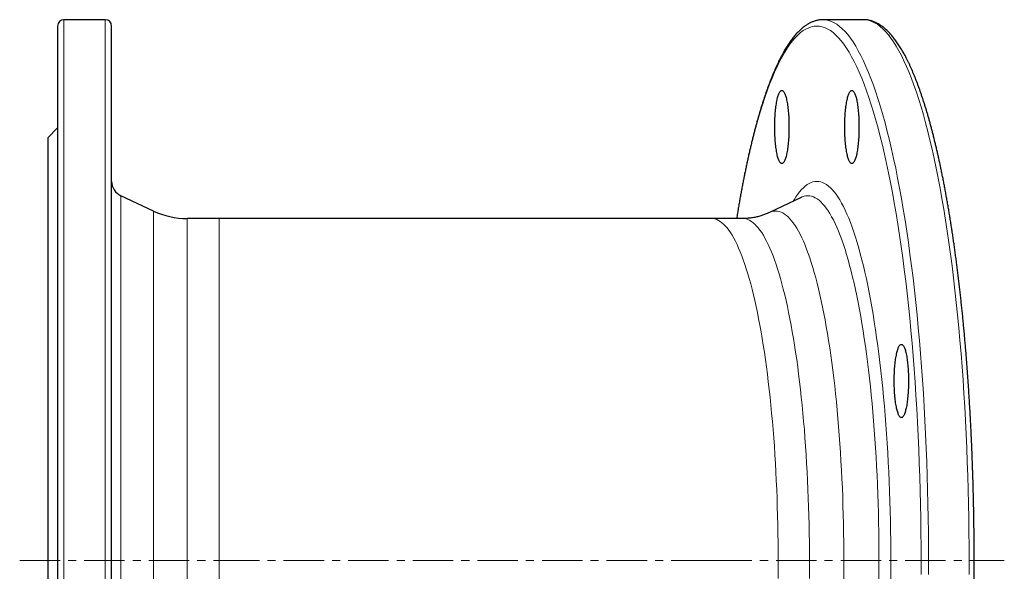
# Model space of a CAD drawing. Header units: millimetres. Extents: x 132 to 920, y 72 to 928.
# Tile 2 of 3: x 132 to 442, y 238 to 412. Entities that reach past the tile are written whole.
import ezdxf

# ---------------------------------------------------------------- set-up
doc = ezdxf.new("R2010")
doc.units = ezdxf.units.MM
doc.linetypes.add('CENTERX2', pattern=[20.32, 12.7, -2.54, 2.54, -2.54])
doc.layers.add('FORMAT', color=7, linetype='Continuous')

msp = doc.modelspace()

# ---------------------------------------------------------------- linework, layer by layer
at = {"color": 7, "linetype": 'Continuous', "lineweight": 25}
for p, q in [((144.25, 409.53), (144.25, 73.53)), ((159.25, 411.53), (146.25, 411.53)), ((161.25, 73.53), (161.25, 409.53)), ((397.81, 411.53), (385.06, 411.53)), ((144.25, 377.53), (141.25, 374.53)), ((141.25, 108.53), (141.25, 374.53)), ((174.46, 351.38), (164.14, 356.19)), ((378.19, 355.69), (368.16, 350.9)), ((195.05, 349.03), (185.02, 349.03)), ((349.95, 349.03), (195.05, 349.03)), ((359.78, 349.03), (349.95, 349.03))]:
    msp.add_line(p, q, dxfattribs=at)
at = {"color": 8, "linetype": 'Continuous', "lineweight": 18}
for p, q in [((146.25, 411.53), (146.25, 71.53)), ((159.25, 71.53), (159.25, 411.53)), ((164.14, 356.19), (164.14, 126.88)), ((174.46, 131.69), (174.46, 351.38)), ((185.02, 349.03), (185.02, 134.03)), ((195.05, 349.03), (195.05, 134.03))]:
    msp.add_line(p, q, dxfattribs=at)
at = {"color": 8, "linetype": 'Continuous', "lineweight": 18, "flags": 128}
for points in [[(415.87, 241.53), (415.86, 245.93), (415.83, 250.33), (415.77, 254.71), (415.69, 259.09), (415.59, 263.46), (415.47, 267.81), (415.32, 272.15), (415.16, 276.46), (414.97, 280.75), (414.76, 285.01), (414.52, 289.25), (414.27, 293.45), (413.99, 297.61), (413.7, 301.74), (413.38, 305.82), (413.04, 309.86), (412.68, 313.86), (412.3, 317.8), (411.9, 321.7), (411.48, 325.53), (411.04, 329.31), (410.59, 333.03), (410.11, 336.69), (409.61, 340.28), (409.1, 343.8), (408.57, 347.26), (408.02, 350.64), (407.45, 353.95), (406.87, 357.18), (406.27, 360.33), (405.66, 363.4), (405.03, 366.38), (404.38, 369.28), (403.72, 372.09), (403.05, 374.82), (402.36, 377.45), (401.66, 379.99), (400.95, 382.43), (400.22, 384.78), (399.49, 387.03), (398.74, 389.17), (397.98, 391.22), (397.21, 393.17), (396.43, 395.01), (395.64, 396.74), (394.84, 398.37), (394.04, 399.9), (393.23, 401.31), (392.41, 402.61), (391.58, 403.81), (390.75, 404.89), (389.91, 405.86), (389.07, 406.72), (388.23, 407.46), (387.38, 408.1), (386.52, 408.61), (385.67, 409.01), (384.81, 409.3), (383.96, 409.48), (383.1, 409.53), (382.24, 409.48), (381.38, 409.3), (380.53, 409.01), (379.67, 408.61), (378.82, 408.1), (377.97, 407.46), (377.13, 406.72), (376.28, 405.86), (375.45, 404.89), (374.62, 403.81), (373.79, 402.61), (372.97, 401.31), (372.16, 399.9), (371.35, 398.37), (370.56, 396.74), (369.77, 395.01), (368.99, 393.17), (368.22, 391.22), (367.46, 389.17), (366.71, 387.03), (365.97, 384.78), (365.25, 382.43), (364.53, 379.99), (363.83, 377.45), (363.15, 374.82), (362.47, 372.09), (361.81, 369.28), (361.17, 366.38), (360.54, 363.4), (359.92, 360.33), (359.32, 357.18), (358.74, 353.95), (358.18, 350.64), (357.91, 349.03)], [(385.06, 411.53), (385.93, 411.47), (386.8, 411.3), (387.66, 411.01), (388.53, 410.6), (389.39, 410.08), (390.25, 409.44), (391.1, 408.69), (391.96, 407.82), (392.8, 406.84), (393.64, 405.74), (394.48, 404.53), (395.31, 403.21), (396.13, 401.78), (396.94, 400.24), (397.75, 398.59), (398.55, 396.84), (399.34, 394.97), (400.12, 393), (400.88, 390.93), (401.64, 388.76), (402.39, 386.48), (403.12, 384.11), (403.84, 381.63), (404.55, 379.07), (405.25, 376.4), (405.93, 373.65), (406.6, 370.8), (407.25, 367.87), (407.89, 364.85), (408.51, 361.74), (409.12, 358.55), (409.71, 355.29), (410.28, 351.94), (410.83, 348.52), (411.37, 345.02), (411.89, 341.46), (412.39, 337.82), (412.87, 334.12), (413.34, 330.36), (413.78, 326.53), (414.21, 322.65), (414.61, 318.71), (414.99, 314.72), (415.36, 310.68), (415.7, 306.59), (416.02, 302.46), (416.32, 298.28), (416.6, 294.07), (416.86, 289.82), (417.09, 285.53), (417.31, 281.22), (417.5, 276.88), (417.67, 272.51), (417.82, 268.13), (417.94, 263.72), (418.04, 259.3), (418.12, 254.87), (418.18, 250.43), (418.21, 245.98), (418.22, 241.53)], [(430.96, 237.08), (430.98, 241.53), (430.96, 245.98), (430.93, 250.43), (430.87, 254.87), (430.79, 259.3), (430.69, 263.72), (430.57, 268.13), (430.42, 272.51), (430.25, 276.88), (430.06, 281.22), (429.85, 285.53), (429.61, 289.82), (429.35, 294.07), (429.07, 298.28), (428.77, 302.46), (428.45, 306.59), (428.11, 310.68), (427.74, 314.72), (427.36, 318.71), (426.96, 322.65), (426.53, 326.53), (426.09, 330.36), (425.62, 334.12), (425.14, 337.82), (424.64, 341.46), (424.12, 345.02), (423.58, 348.52), (423.03, 351.94), (422.46, 355.29), (421.87, 358.55), (421.26, 361.74), (420.64, 364.85), (420, 367.87), (419.35, 370.8), (418.68, 373.65), (418, 376.4), (417.3, 379.07), (416.59, 381.63), (415.87, 384.11), (415.14, 386.48), (414.39, 388.76), (413.63, 390.93), (412.87, 393), (412.09, 394.97), (411.3, 396.84), (410.5, 398.59), (409.7, 400.24), (408.88, 401.78), (408.06, 403.21), (407.23, 404.53), (406.39, 405.74), (405.55, 406.84), (404.71, 407.82), (403.85, 408.69), (403, 409.44), (402.14, 410.08), (401.28, 410.6), (400.41, 411.01), (399.55, 411.3), (398.68, 411.47), (397.81, 411.53)], [(375.68, 354.49), (375.91, 354.88), (376.49, 355.81), (377.08, 356.66), (377.67, 357.43), (378.26, 358.11), (378.86, 358.72), (379.46, 359.25), (380.06, 359.7), (380.67, 360.07), (381.27, 360.35), (381.88, 360.55), (382.49, 360.68), (383.1, 360.72), (383.71, 360.68), (384.31, 360.55), (384.92, 360.35), (385.53, 360.07), (386.13, 359.7), (386.74, 359.25), (387.34, 358.72), (387.93, 358.11), (388.53, 357.43), (389.12, 356.66), (389.7, 355.81), (390.28, 354.88), (390.86, 353.88), (391.43, 352.8), (392, 351.65), (392.56, 350.41), (393.11, 349.11), (393.65, 347.73), (394.19, 346.27), (394.72, 344.75), (395.25, 343.16), (395.76, 341.49), (396.27, 339.76), (396.77, 337.96), (397.25, 336.09), (397.73, 334.16), (398.2, 332.16), (398.66, 330.1), (399.1, 327.99), (399.54, 325.81), (399.96, 323.57), (400.38, 321.28), (400.78, 318.94), (401.17, 316.54), (401.54, 314.09), (401.91, 311.59), (402.26, 309.04), (402.6, 306.45), (402.92, 303.81), (403.23, 301.13), (403.53, 298.4), (403.82, 295.64), (404.08, 292.84), (404.34, 290.01), (404.58, 287.14), (404.81, 284.25), (405.02, 281.32), (405.21, 278.36), (405.39, 275.38), (405.56, 272.38), (405.71, 269.36), (405.84, 266.31), (405.96, 263.25), (406.06, 260.18), (406.15, 257.09), (406.22, 253.99), (406.28, 250.88), (406.32, 247.77), (406.34, 244.65), (406.35, 241.53)], [(402.63, 241.53), (402.63, 244.53), (402.6, 247.53), (402.57, 250.53), (402.51, 253.52), (402.44, 256.5), (402.36, 259.47), (402.26, 262.43), (402.15, 265.37), (402.02, 268.3), (401.87, 271.21), (401.71, 274.1), (401.54, 276.96), (401.35, 279.81), (401.15, 282.62), (400.93, 285.41), (400.7, 288.17), (400.46, 290.89), (400.2, 293.58), (399.92, 296.24), (399.64, 298.86), (399.34, 301.44), (399.03, 303.98), (398.7, 306.47), (398.36, 308.92), (398.01, 311.33), (397.65, 313.69), (397.28, 315.99), (396.89, 318.25), (396.49, 320.46), (396.08, 322.61), (395.66, 324.7), (395.23, 326.74), (394.79, 328.72), (394.34, 330.64), (393.88, 332.49), (393.41, 334.29), (392.94, 336.02), (392.45, 337.69), (391.95, 339.29), (391.45, 340.83), (390.94, 342.29), (390.42, 343.69), (389.9, 345.02), (389.36, 346.27), (388.83, 347.46), (388.28, 348.57), (387.73, 349.61), (387.18, 350.58), (386.62, 351.47), (386.06, 352.28), (385.49, 353.02), (384.92, 353.68), (384.34, 354.27), (383.77, 354.78), (383.19, 355.21), (382.6, 355.56), (382.02, 355.83), (381.44, 356.03), (380.85, 356.15), (380.27, 356.19), (379.68, 356.15), (379.1, 356.03), (378.51, 355.83), (378.19, 355.69)], [(368.16, 350.9), (368.47, 351.04), (369.03, 351.22), (369.59, 351.34), (370.15, 351.38), (370.71, 351.34), (371.27, 351.22), (371.83, 351.04), (372.39, 350.77), (372.94, 350.44), (373.5, 350.02), (374.05, 349.54), (374.6, 348.97), (375.15, 348.34), (375.69, 347.63), (376.23, 346.85), (376.77, 346), (377.3, 345.07), (377.83, 344.08), (378.35, 343.01), (378.86, 341.88), (379.37, 340.67), (379.88, 339.4), (380.37, 338.06), (380.86, 336.66), (381.34, 335.19), (381.82, 333.65), (382.28, 332.06), (382.74, 330.4), (383.19, 328.68), (383.63, 326.9), (384.06, 325.06), (384.49, 323.16), (384.9, 321.21), (385.3, 319.2), (385.69, 317.14), (386.07, 315.03), (386.44, 312.87), (386.8, 310.66), (387.15, 308.4), (387.48, 306.1), (387.81, 303.75), (388.12, 301.36), (388.42, 298.93), (388.7, 296.45), (388.98, 293.95), (389.24, 291.4), (389.49, 288.82), (389.72, 286.21), (389.94, 283.57), (390.15, 280.9), (390.35, 278.2), (390.53, 275.48), (390.69, 272.73), (390.85, 269.96), (390.98, 267.18), (391.11, 264.37), (391.22, 261.55), (391.31, 258.72), (391.39, 255.87), (391.46, 253.01), (391.51, 250.15), (391.55, 247.28), (391.57, 244.41), (391.58, 241.53), (391.57, 238.66), (391.55, 235.78)], [(349.95, 349.03), (350.5, 349), (351.05, 348.89), (351.6, 348.7), (352.14, 348.44), (352.69, 348.11), (353.23, 347.71), (353.77, 347.23), (354.31, 346.68), (354.85, 346.06), (355.38, 345.37), (355.91, 344.61), (356.43, 343.77), (356.95, 342.87), (357.47, 341.89), (357.98, 340.85), (358.48, 339.74), (358.98, 338.56), (359.47, 337.32), (359.96, 336.01), (360.44, 334.63), (360.91, 333.19), (361.37, 331.69), (361.83, 330.13), (362.28, 328.5), (362.72, 326.82), (363.15, 325.08), (363.57, 323.28), (363.98, 321.42), (364.39, 319.51), (364.78, 317.55), (365.16, 315.53), (365.53, 313.46), (365.9, 311.35), (366.25, 309.18), (366.59, 306.97), (366.92, 304.72), (367.23, 302.42), (367.54, 300.08), (367.83, 297.7), (368.11, 295.28), (368.38, 292.83), (368.64, 290.34), (368.88, 287.81), (369.11, 285.26), (369.33, 282.67), (369.53, 280.06), (369.72, 277.42), (369.9, 274.75), (370.06, 272.06), (370.21, 269.36), (370.34, 266.63), (370.46, 263.88), (370.57, 261.12), (370.66, 258.35), (370.74, 255.56), (370.81, 252.77), (370.86, 249.97), (370.89, 247.16), (370.91, 244.35), (370.92, 241.53), (370.91, 238.72), (370.89, 235.91)], [(380.76, 241.53), (380.75, 244.35), (380.73, 247.16), (380.69, 249.97), (380.64, 252.77), (380.58, 255.56), (380.5, 258.35), (380.41, 261.12), (380.3, 263.88), (380.18, 266.63), (380.04, 269.36), (379.89, 272.06), (379.73, 274.75), (379.55, 277.42), (379.36, 280.06), (379.16, 282.67), (378.94, 285.26), (378.71, 287.81), (378.47, 290.34), (378.21, 292.83), (377.95, 295.28), (377.67, 297.7), (377.37, 300.08), (377.07, 302.42), (376.75, 304.72), (376.42, 306.97), (376.08, 309.18), (375.73, 311.35), (375.37, 313.46), (375, 315.53), (374.61, 317.55), (374.22, 319.51), (373.82, 321.42), (373.4, 323.28), (372.98, 325.08), (372.55, 326.82), (372.11, 328.5), (371.66, 330.13), (371.21, 331.69), (370.74, 333.19), (370.27, 334.63), (369.79, 336.01), (369.31, 337.32), (368.81, 338.56), (368.31, 339.74), (367.81, 340.85), (367.3, 341.89), (366.78, 342.87), (366.26, 343.77), (365.74, 344.61), (365.21, 345.37), (364.68, 346.06), (364.14, 346.68), (363.61, 347.23), (363.06, 347.71), (362.52, 348.11), (361.98, 348.44), (361.43, 348.7), (360.88, 348.89), (360.33, 349), (359.78, 349.03)], [(380.73, 235.91), (380.75, 238.72), (380.76, 241.53)], [(402.6, 235.53), (402.63, 238.53), (402.63, 241.53)], [(406.35, 241.53), (406.34, 238.41), (406.32, 235.3)], [(415.86, 237.14), (415.87, 241.53)], [(418.22, 241.53), (418.21, 237.08)]]:
    msp.add_lwpolyline(points, dxfattribs=at)
at = {"color": 7, "linetype": 'Continuous', "lineweight": 25, "flags": 128}
for points in [[(374.33, 377.81), (374.33, 377.24), (374.32, 376.68), (374.31, 376.12), (374.29, 375.56), (374.26, 375.01), (374.23, 374.47), (374.2, 373.93), (374.16, 373.4), (374.11, 372.89), (374.06, 372.38), (374.01, 371.89), (373.95, 371.42), (373.89, 370.95), (373.82, 370.51), (373.75, 370.08), (373.67, 369.67), (373.59, 369.28), (373.51, 368.92), (373.42, 368.57), (373.33, 368.24), (373.24, 367.94), (373.14, 367.66), (373.05, 367.41), (372.94, 367.18), (372.84, 366.98), (372.74, 366.8), (372.63, 366.65), (372.52, 366.53), (372.42, 366.43), (372.31, 366.36), (372.2, 366.32), (372.09, 366.31), (371.98, 366.32), (371.87, 366.36), (371.76, 366.43), (371.65, 366.53), (371.54, 366.65), (371.43, 366.8), (371.33, 366.98), (371.23, 367.18), (371.13, 367.41), (371.03, 367.66), (370.93, 367.94), (370.84, 368.24), (370.75, 368.57), (370.66, 368.92), (370.58, 369.28), (370.5, 369.67), (370.42, 370.08), (370.35, 370.51), (370.28, 370.95), (370.22, 371.42), (370.16, 371.89), (370.11, 372.38), (370.06, 372.89), (370.01, 373.4), (369.97, 373.93), (369.94, 374.47), (369.91, 375.01), (369.89, 375.56), (369.87, 376.12), (369.85, 376.68), (369.85, 377.24), (369.84, 377.81), (369.85, 378.37), (369.85, 378.93), (369.87, 379.49), (369.89, 380.05), (369.91, 380.6), (369.94, 381.14), (369.97, 381.68), (370.01, 382.21), (370.06, 382.72), (370.11, 383.23), (370.16, 383.72), (370.22, 384.19), (370.28, 384.66), (370.35, 385.1), (370.42, 385.53), (370.5, 385.94), (370.58, 386.33), (370.66, 386.69), (370.75, 387.04), (370.84, 387.37), (370.93, 387.67), (371.03, 387.95), (371.13, 388.2), (371.23, 388.43), (371.33, 388.63), (371.43, 388.81), (371.54, 388.96), (371.65, 389.08), (371.76, 389.18), (371.87, 389.25), (371.98, 389.29), (372.09, 389.31), (372.2, 389.29), (372.31, 389.25), (372.42, 389.18), (372.52, 389.08), (372.63, 388.96), (372.74, 388.81), (372.84, 388.63), (372.94, 388.43), (373.05, 388.2), (373.14, 387.95), (373.24, 387.67), (373.33, 387.37), (373.42, 387.04), (373.51, 386.69), (373.59, 386.33), (373.67, 385.94), (373.75, 385.53), (373.82, 385.1), (373.89, 384.66), (373.95, 384.19), (374.01, 383.72), (374.06, 383.23), (374.11, 382.72), (374.16, 382.21), (374.2, 381.68), (374.23, 381.14), (374.26, 380.6), (374.29, 380.05), (374.31, 379.49), (374.32, 378.93), (374.33, 378.37), (374.33, 377.81)], [(396.35, 377.81), (396.35, 377.24), (396.34, 376.68), (396.33, 376.12), (396.31, 375.56), (396.29, 375.01), (396.26, 374.47), (396.22, 373.93), (396.18, 373.4), (396.14, 372.89), (396.09, 372.38), (396.03, 371.89), (395.98, 371.42), (395.91, 370.95), (395.84, 370.51), (395.77, 370.08), (395.7, 369.67), (395.62, 369.28), (395.53, 368.92), (395.45, 368.57), (395.36, 368.24), (395.26, 367.94), (395.17, 367.66), (395.07, 367.41), (394.97, 367.18), (394.87, 366.98), (394.76, 366.8), (394.66, 366.65), (394.55, 366.53), (394.44, 366.43), (394.33, 366.36), (394.22, 366.32), (394.11, 366.31), (394, 366.32), (393.89, 366.36), (393.78, 366.43), (393.67, 366.53), (393.56, 366.65), (393.46, 366.8), (393.35, 366.98), (393.25, 367.18), (393.15, 367.41), (393.05, 367.66), (392.96, 367.94), (392.86, 368.24), (392.77, 368.57), (392.69, 368.92), (392.6, 369.28), (392.52, 369.67), (392.45, 370.08), (392.38, 370.51), (392.31, 370.95), (392.24, 371.42), (392.19, 371.89), (392.13, 372.38), (392.08, 372.89), (392.04, 373.4), (392, 373.93), (391.96, 374.47), (391.93, 375.01), (391.91, 375.56), (391.89, 376.12), (391.88, 376.68), (391.87, 377.24), (391.87, 377.81), (391.87, 378.37), (391.88, 378.93), (391.89, 379.49), (391.91, 380.05), (391.93, 380.6), (391.96, 381.14), (392, 381.68), (392.04, 382.21), (392.08, 382.72), (392.13, 383.23), (392.19, 383.72), (392.24, 384.19), (392.31, 384.66), (392.38, 385.1), (392.45, 385.53), (392.52, 385.94), (392.6, 386.33), (392.69, 386.69), (392.77, 387.04), (392.86, 387.37), (392.96, 387.67), (393.05, 387.95), (393.15, 388.2), (393.25, 388.43), (393.35, 388.63), (393.46, 388.81), (393.56, 388.96), (393.67, 389.08), (393.78, 389.18), (393.89, 389.25), (394, 389.29), (394.11, 389.31), (394.22, 389.29), (394.33, 389.25), (394.44, 389.18), (394.55, 389.08), (394.66, 388.96), (394.76, 388.81), (394.87, 388.63), (394.97, 388.43), (395.07, 388.2), (395.17, 387.95), (395.26, 387.67), (395.36, 387.37), (395.45, 387.04), (395.53, 386.69), (395.62, 386.33), (395.7, 385.94), (395.77, 385.53), (395.84, 385.1), (395.91, 384.66), (395.98, 384.19), (396.03, 383.72), (396.09, 383.23), (396.14, 382.72), (396.18, 382.21), (396.22, 381.68), (396.26, 381.14), (396.29, 380.6), (396.31, 380.05), (396.33, 379.49), (396.34, 378.93), (396.35, 378.37), (396.35, 377.81)], [(411.93, 297.98), (411.92, 297.41), (411.92, 296.85), (411.9, 296.29), (411.88, 295.74), (411.86, 295.18), (411.83, 294.64), (411.8, 294.1), (411.76, 293.58), (411.71, 293.06), (411.66, 292.56), (411.61, 292.07), (411.55, 291.59), (411.49, 291.13), (411.42, 290.68), (411.35, 290.26), (411.27, 289.85), (411.19, 289.46), (411.11, 289.09), (411.02, 288.74), (410.93, 288.42), (410.84, 288.11), (410.74, 287.84), (410.64, 287.58), (410.54, 287.35), (410.44, 287.15), (410.33, 286.97), (410.23, 286.82), (410.12, 286.7), (410.01, 286.6), (409.9, 286.53), (409.79, 286.49), (409.68, 286.48), (409.57, 286.49), (409.46, 286.53), (409.35, 286.6), (409.25, 286.7), (409.14, 286.82), (409.03, 286.97), (408.93, 287.15), (408.82, 287.35), (408.72, 287.58), (408.63, 287.84), (408.53, 288.11), (408.44, 288.42), (408.35, 288.74), (408.26, 289.09), (408.18, 289.46), (408.1, 289.85), (408.02, 290.26), (407.95, 290.68), (407.88, 291.13), (407.82, 291.59), (407.76, 292.07), (407.7, 292.56), (407.66, 293.06), (407.61, 293.58), (407.57, 294.1), (407.54, 294.64), (407.51, 295.18), (407.48, 295.74), (407.46, 296.29), (407.45, 296.85), (407.44, 297.41), (407.44, 297.98), (407.44, 298.54), (407.45, 299.11), (407.46, 299.67), (407.48, 300.22), (407.51, 300.77), (407.54, 301.32), (407.57, 301.85), (407.61, 302.38), (407.66, 302.9), (407.7, 303.4), (407.76, 303.89), (407.82, 304.37), (407.88, 304.83), (407.95, 305.27), (408.02, 305.7), (408.1, 306.11), (408.18, 306.5), (408.26, 306.87), (408.35, 307.22), (408.44, 307.54), (408.53, 307.84), (408.63, 308.12), (408.72, 308.37), (408.82, 308.6), (408.93, 308.81), (409.03, 308.98), (409.14, 309.13), (409.25, 309.26), (409.35, 309.35), (409.46, 309.42), (409.57, 309.46), (409.68, 309.48), (409.79, 309.46), (409.9, 309.42), (410.01, 309.35), (410.12, 309.26), (410.23, 309.13), (410.33, 308.98), (410.44, 308.81), (410.54, 308.6), (410.64, 308.37), (410.74, 308.12), (410.84, 307.84), (410.93, 307.54), (411.02, 307.22), (411.11, 306.87), (411.19, 306.5), (411.27, 306.11), (411.35, 305.7), (411.42, 305.27), (411.49, 304.83), (411.55, 304.37), (411.61, 303.89), (411.66, 303.4), (411.71, 302.9), (411.76, 302.38), (411.8, 301.85), (411.83, 301.32), (411.86, 300.77), (411.88, 300.22), (411.9, 299.67), (411.92, 299.11), (411.92, 298.54), (411.93, 297.98)]]:
    msp.add_lwpolyline(points, dxfattribs=at)
at = {"color": 7, "linetype": 'Continuous', "lineweight": 25}
for centre, radius, start, end in [((146.25, 409.53), 2, 90, 180), ((159.25, 409.53), 2, 0, 90), ((166.25, 360.72), 5, 180, 245), ((185.02, 374.03), 25, 245, 270)]:
    msp.add_arc(centre, radius, start, end, dxfattribs=at)
for points, knots in [([(385.06, 411.53), (384.97, 411.53), (384.73, 411.53), (384.34, 411.51), (383.89, 411.46), (383.43, 411.38), (382.98, 411.28), (382.53, 411.15), (382.08, 411), (381.63, 410.83), (381.18, 410.63), (380.73, 410.4), (380.28, 410.15), (379.83, 409.87), (379.38, 409.56), (378.94, 409.23), (378.49, 408.87), (378.05, 408.49), (377.61, 408.08), (377.17, 407.64), (376.73, 407.18), (376.3, 406.69), (375.87, 406.17), (375.44, 405.63), (375.02, 405.07), (374.6, 404.48), (374.18, 403.87), (373.77, 403.24), (373.36, 402.59), (372.96, 401.91), (372.56, 401.2), (372.16, 400.48), (371.76, 399.73), (371.37, 398.97), (370.98, 398.18), (370.6, 397.36), (370.21, 396.53), (369.83, 395.67), (369.46, 394.8), (369.08, 393.9), (368.71, 392.98), (368.35, 392.03), (367.98, 391.07), (367.62, 390.09), (367.26, 389.08), (366.91, 388.06), (366.56, 387.01), (366.21, 385.94), (365.86, 384.86), (365.52, 383.75), (365.18, 382.62), (364.84, 381.47), (364.51, 380.31), (364.18, 379.12), (363.85, 377.91), (363.52, 376.69), (363.2, 375.44), (362.88, 374.18), (362.57, 372.89), (362.26, 371.59), (361.95, 370.27), (361.64, 368.93), (361.34, 367.57), (361.04, 366.2), (360.75, 364.8), (360.45, 363.39), (360.17, 361.96), (359.88, 360.52), (359.6, 359.05), (359.32, 357.57), (359.05, 356.08), (358.78, 354.56), (358.51, 353.03), (358.25, 351.49), (358.03, 350.15), (357.9, 349.33), (357.85, 349.03)], [0, 0, 0, 0, 0.007118, 0.019239, 0.03137, 0.043539, 0.055771, 0.06809, 0.080517, 0.093073, 0.105771, 0.118624, 0.131638, 0.144814, 0.158149, 0.171634, 0.185257, 0.199003, 0.212854, 0.226793, 0.240801, 0.254862, 0.268961, 0.283086, 0.297225, 0.31137, 0.325513, 0.339649, 0.353775, 0.367888, 0.381986, 0.396068, 0.410134, 0.424185, 0.438219, 0.452238, 0.466241, 0.48023, 0.494205, 0.508167, 0.522116, 0.536053, 0.549979, 0.563894, 0.577799, 0.591694, 0.605581, 0.619459, 0.633329, 0.647191, 0.661047, 0.674896, 0.688738, 0.702575, 0.716406, 0.730232, 0.744053, 0.757869, 0.771681, 0.785488, 0.799292, 0.813092, 0.826889, 0.840682, 0.854472, 0.868259, 0.882043, 0.895824, 0.909603, 0.92338, 0.937154, 0.950926, 0.964696, 0.978464, 0.99223, 1, 1, 1, 1]), ([(397.91, 71.54), (397.96, 71.54), (398.17, 71.54), (398.53, 71.56), (398.98, 71.61), (399.44, 71.69), (399.89, 71.79), (400.34, 71.91), (400.79, 72.06), (401.24, 72.24), (401.69, 72.44), (402.14, 72.66), (402.59, 72.92), (403.04, 73.2), (403.49, 73.5), (403.93, 73.83), (404.38, 74.19), (404.82, 74.58), (405.26, 74.99), (405.7, 75.43), (406.14, 75.89), (406.57, 76.38), (407, 76.89), (407.43, 77.43), (407.85, 77.99), (408.27, 78.58), (408.69, 79.19), (409.1, 79.82), (409.51, 80.48), (409.91, 81.16), (410.31, 81.86), (410.71, 82.59), (411.11, 83.33), (411.5, 84.1), (411.89, 84.89), (412.27, 85.7), (412.66, 86.54), (413.04, 87.39), (413.41, 88.27), (413.78, 89.17), (414.15, 90.09), (414.52, 91.03), (414.89, 91.99), (415.25, 92.98), (415.61, 93.98), (415.96, 95.01), (416.31, 96.05), (416.66, 97.12), (417.01, 98.21), (417.35, 99.32), (417.69, 100.44), (418.03, 101.59), (418.36, 102.76), (418.69, 103.95), (419.02, 105.15), (419.35, 106.38), (419.67, 107.62), (419.99, 108.89), (420.3, 110.17), (420.61, 111.48), (420.92, 112.8), (421.23, 114.14), (421.53, 115.49), (421.83, 116.87), (422.12, 118.26), (422.41, 119.67), (422.7, 121.1), (422.99, 122.55), (423.27, 124.01), (423.55, 125.49), (423.82, 126.99), (424.09, 128.5), (424.36, 130.03), (424.62, 131.58), (424.88, 133.14), (425.13, 134.72), (425.39, 136.31), (425.63, 137.92), (425.88, 139.54), (426.12, 141.18), (426.35, 142.83), (426.58, 144.5), (426.81, 146.18), (427.04, 147.87), (427.26, 149.58), (427.47, 151.3), (427.68, 153.03), (427.89, 154.78), (428.09, 156.54), (428.29, 158.31), (428.49, 160.09), (428.68, 161.89), (428.87, 163.69), (429.05, 165.51), (429.23, 167.34), (429.4, 169.18), (429.57, 171.03), (429.73, 172.89), (429.89, 174.76), (430.05, 176.64), (430.2, 178.53), (430.35, 180.43), (430.49, 182.34), (430.63, 184.25), (430.76, 186.18), (430.89, 188.11), (431.01, 190.05), (431.13, 192), (431.25, 193.95), (431.36, 195.92), (431.46, 197.88), (431.56, 199.86), (431.66, 201.84), (431.75, 203.83), (431.84, 205.82), (431.92, 207.82), (432, 209.82), (432.07, 211.82), (432.14, 213.84), (432.2, 215.85), (432.26, 217.87), (432.31, 219.89), (432.36, 221.92), (432.41, 223.94), (432.45, 225.98), (432.48, 228.01), (432.51, 230.04), (432.53, 232.08), (432.55, 234.12), (432.57, 236.16), (432.58, 238.2), (432.58, 240.24), (432.59, 242.28), (432.58, 244.32), (432.57, 246.36), (432.56, 248.4), (432.54, 250.44), (432.52, 252.47), (432.49, 254.51), (432.46, 256.54), (432.42, 258.57), (432.37, 260.6), (432.33, 262.63), (432.27, 264.65), (432.22, 266.67), (432.16, 268.69), (432.09, 270.7), (432.02, 272.71), (431.94, 274.71), (431.86, 276.71), (431.78, 278.7), (431.69, 280.69), (431.59, 282.67), (431.49, 284.65), (431.39, 286.62), (431.28, 288.58), (431.16, 290.54), (431.05, 292.49), (430.92, 294.43), (430.8, 296.37), (430.66, 298.29), (430.53, 300.21), (430.39, 302.12), (430.24, 304.02), (430.09, 305.91), (429.94, 307.8), (429.78, 309.67), (429.61, 311.53), (429.45, 313.39), (429.27, 315.23), (429.1, 317.06), (428.92, 318.88), (428.73, 320.69), (428.54, 322.49), (428.35, 324.28), (428.15, 326.05), (427.95, 327.81), (427.74, 329.56), (427.53, 331.3), (427.32, 333.02), (427.1, 334.73), (426.87, 336.43), (426.65, 338.12), (426.42, 339.78), (426.18, 341.44), (425.94, 343.08), (425.7, 344.71), (425.45, 346.32), (425.2, 347.92), (424.95, 349.5), (424.69, 351.06), (424.43, 352.61), (424.16, 354.15), (423.89, 355.66), (423.62, 357.16), (423.34, 358.65), (423.06, 360.12), (422.78, 361.57), (422.49, 363), (422.2, 364.42), (421.91, 365.81), (421.61, 367.19), (421.31, 368.56), (421.01, 369.9), (420.7, 371.23), (420.39, 372.53), (420.07, 373.82), (419.76, 375.09), (419.44, 376.34), (419.11, 377.57), (418.79, 378.78), (418.46, 379.98), (418.12, 381.15), (417.79, 382.3), (417.45, 383.43), (417.11, 384.54), (416.76, 385.64), (416.41, 386.71), (416.06, 387.76), (415.71, 388.79), (415.35, 389.8), (414.99, 390.79), (414.63, 391.76), (414.26, 392.7), (413.89, 393.63), (413.52, 394.53), (413.15, 395.41), (412.77, 396.27), (412.39, 397.11), (412.01, 397.93), (411.62, 398.73), (411.23, 399.5), (410.84, 400.25), (410.44, 400.98), (410.04, 401.69), (409.63, 402.37), (409.23, 403.04), (408.82, 403.68), (408.4, 404.29), (407.98, 404.89), (407.56, 405.46), (407.14, 406), (406.71, 406.53), (406.27, 407.03), (405.83, 407.5), (405.39, 407.95), (404.95, 408.38), (404.5, 408.77), (404.04, 409.15), (403.59, 409.49), (403.13, 409.81), (402.67, 410.1), (402.21, 410.36), (401.75, 410.6), (401.29, 410.81), (400.83, 410.99), (400.37, 411.15), (399.91, 411.27), (399.45, 411.38), (398.99, 411.45), (398.53, 411.51), (398.14, 411.53), (397.9, 411.53), (397.81, 411.53)], [0, 0, 0, 0, 0.001248, 0.004648, 0.00805, 0.011463, 0.014893, 0.018348, 0.021833, 0.025355, 0.028916, 0.032521, 0.03617, 0.039865, 0.043605, 0.047387, 0.051208, 0.055063, 0.058948, 0.062857, 0.066785, 0.070729, 0.074683, 0.078644, 0.08261, 0.086577, 0.090543, 0.094508, 0.098469, 0.102427, 0.106381, 0.11033, 0.114275, 0.118216, 0.122152, 0.126083, 0.130011, 0.133934, 0.137853, 0.141769, 0.145681, 0.14959, 0.153495, 0.157398, 0.161297, 0.165194, 0.169089, 0.172981, 0.176871, 0.180759, 0.184645, 0.188528, 0.192411, 0.196291, 0.20017, 0.204048, 0.207924, 0.211799, 0.215672, 0.219545, 0.223416, 0.227286, 0.231155, 0.235024, 0.238891, 0.242758, 0.246624, 0.250489, 0.254353, 0.258217, 0.26208, 0.265942, 0.269804, 0.273665, 0.277526, 0.281386, 0.285246, 0.289105, 0.292964, 0.296823, 0.300681, 0.304538, 0.308396, 0.312253, 0.316109, 0.319966, 0.323822, 0.327678, 0.331533, 0.335388, 0.339243, 0.343098, 0.346953, 0.350807, 0.354661, 0.358515, 0.362369, 0.366223, 0.370076, 0.373929, 0.377782, 0.381635, 0.385488, 0.389341, 0.393193, 0.397046, 0.400898, 0.40475, 0.408602, 0.412454, 0.416306, 0.420158, 0.424009, 0.427861, 0.431713, 0.435564, 0.439415, 0.443267, 0.447118, 0.450969, 0.454821, 0.458672, 0.462523, 0.466374, 0.470225, 0.474076, 0.477927, 0.481778, 0.485629, 0.48948, 0.493331, 0.497182, 0.501032, 0.504883, 0.508734, 0.512585, 0.516436, 0.520287, 0.524138, 0.527989, 0.53184, 0.535691, 0.539542, 0.543393, 0.547244, 0.551095, 0.554947, 0.558798, 0.562649, 0.566501, 0.570352, 0.574204, 0.578055, 0.581907, 0.585758, 0.58961, 0.593462, 0.597314, 0.601166, 0.605019, 0.608871, 0.612723, 0.616576, 0.620429, 0.624281, 0.628134, 0.631988, 0.635841, 0.639694, 0.643548, 0.647402, 0.651256, 0.65511, 0.658964, 0.662819, 0.666674, 0.670529, 0.674384, 0.67824, 0.682096, 0.685952, 0.689808, 0.693665, 0.697522, 0.70138, 0.705237, 0.709096, 0.712954, 0.716813, 0.720672, 0.724532, 0.728393, 0.732254, 0.736115, 0.739977, 0.743839, 0.747702, 0.751566, 0.755431, 0.759296, 0.763162, 0.767028, 0.770896, 0.774764, 0.778634, 0.782504, 0.786375, 0.790248, 0.794122, 0.797996, 0.801873, 0.80575, 0.809629, 0.81351, 0.817392, 0.821276, 0.825162, 0.82905, 0.832939, 0.836831, 0.840726, 0.844623, 0.848522, 0.852425, 0.85633, 0.860239, 0.864151, 0.868066, 0.871985, 0.875908, 0.879836, 0.883767, 0.887703, 0.891643, 0.895588, 0.899537, 0.903491, 0.90745, 0.911412, 0.915377, 0.919345, 0.923314, 0.927282, 0.931247, 0.935206, 0.939156, 0.943092, 0.947009, 0.950904, 0.95477, 0.958602, 0.962395, 0.966146, 0.969851, 0.97351, 0.977122, 0.98069, 0.984216, 0.987704, 0.991161, 0.994593, 0.998007, 1, 1, 1, 1]), ([(368.16, 350.9), (368, 350.83), (367.68, 350.68), (367.16, 350.46), (366.61, 350.25), (366.04, 350.04), (365.45, 349.86), (364.84, 349.68), (364.21, 349.53), (363.56, 349.39), (362.89, 349.27), (362.21, 349.18), (361.52, 349.1), (360.83, 349.06), (360.25, 349.03), (359.9, 349.04), (359.78, 349.04)], [0, 0, 0, 0, 0.068291, 0.1401, 0.212478, 0.28543, 0.358949, 0.433012, 0.507587, 0.582628, 0.658079, 0.733875, 0.809946, 0.886214, 0.9626, 1, 1, 1, 1])]:
    msp.add_open_spline(points, degree=3, knots=knots, dxfattribs=at)
at = {"layer": 'FORMAT', "linetype": 'CENTERX2', "lineweight": 18}
for p, q in [((132.33, 241.53), (195.05, 241.53)), ((195.05, 241.53), (349.95, 241.53)), ((349.95, 241.53), (442.06, 241.53))]:
    msp.add_line(p, q, dxfattribs=at)

doc.saveas('drawing.dxf')
